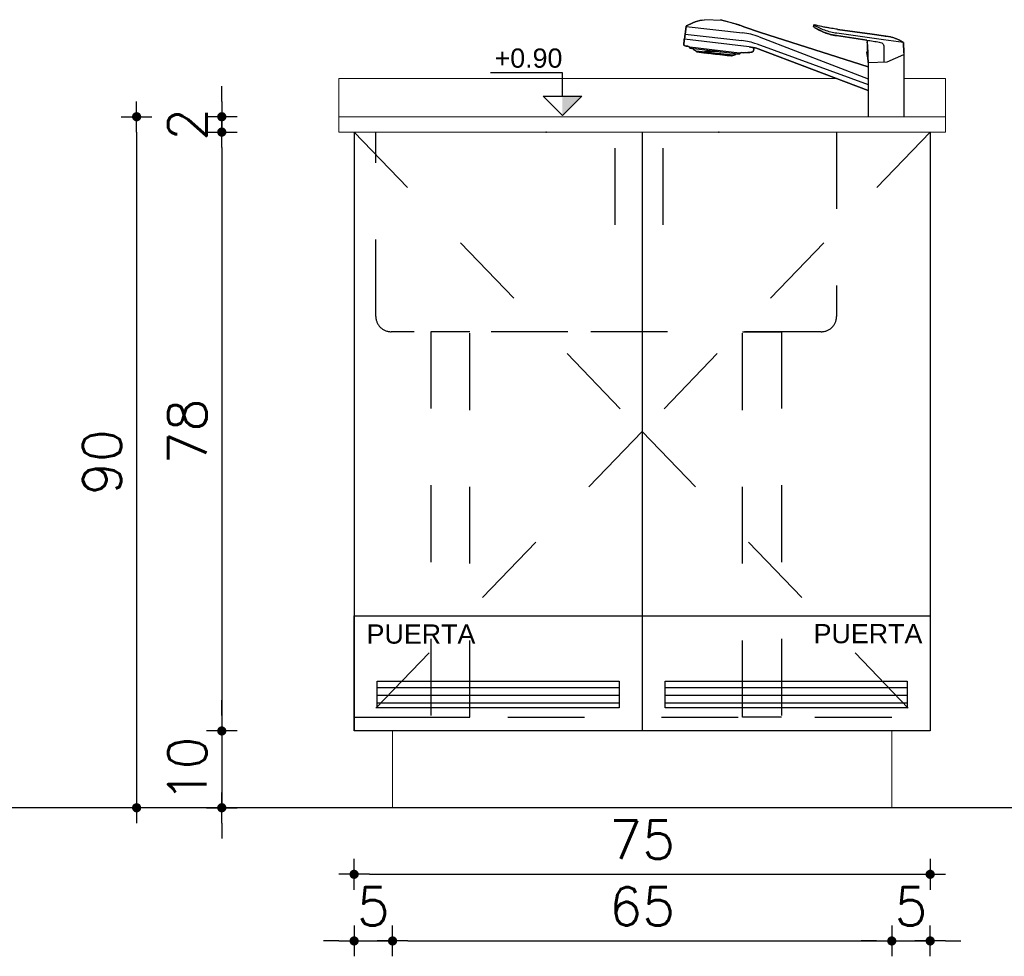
# Model space of a CAD drawing. Header units: millimetres. Extents: x -989 to -850, y -581 to -509.
# Tile 44 of 52: x -951.01 to -949.73, y -523.44 to -522.22. Entities that reach past the tile are written whole.
import ezdxf

# ---------------------------------------------------------------- set-up
doc = ezdxf.new("R2010")
doc.units = ezdxf.units.MM
doc.header["$LTSCALE"] = 0.2
doc.linetypes.add('HIDDEN', pattern=[0.375, 0.25, -0.125])
for name, color, linetype in [('A Equipamiento Sanitario', 5, 'Continuous'), ('A MURO', 1, 'Continuous'), ('A PROYECCION 2', 2, 'Continuous'), ('A TABIQUE', 2, 'Continuous'), ('A-EQPM-SANI', 1, 'Continuous'), ('TEXTOS', 2, 'Continuous'), ('TXT COTA', 3, 'Continuous')]:
    doc.layers.add(name, color=color, linetype=linetype)
doc.styles.add('arial', font='arial.ttf')
doc.styles.add('ROMANS', font='romans.shx')
doc.dimstyles.new('ESC20', dxfattribs={"dimtxt": 0.05, "dimasz": 0.02, "dimexe": 0, "dimexo": 0, "dimgap": 0.02, "dimtad": 1, "dimtoh": 1, "dimdec": 0, "dimlfac": 100, "dimzin": 12, "dimdsep": 46, "dimtxsty": 'ROMANS', "dimblk1": 'PUNTO', "dimblk2": 'PUNTO', "dimsah": 1, "dimcen": 0, "dimse1": 1, "dimse2": 1, "dimclrd": 1, "dimclre": 1, "dimadec": 0, "dimazin": 0, "dimtfac": 0.1, "dimtdec": 0, "dimtix": 1, "dimtmove": 2, "dimatfit": 3, "dimldrblk": 'PUNTO', "dimfxl": 1, "dimtvp": 0.7, "dimtolj": 1, "dimtzin": 0, "dimarcsym": 0})

# ---------------------------------------------------------------- blocks, each defined once
blk = doc.blocks.new('PUNTO')
for p, q in [((0, 1), (0, -1)), ((-1, 0), (1, 0))]:
    blk.add_line(p, q)
at = {"const_width": 0.3}
blk.add_lwpolyline([(-0.15, 0, 1), (0.15, 0, 1)], format="xyb", close=True, dxfattribs=at)
blk = doc.blocks.new('*D37')
at = {"layer": 'Defpoints', "color": 0, "transparency": 16777216}
for p in [(-950.7807, -522.3512), (-950.8579, -523.2512), (-950.7807, -523.2512)]:
    blk.add_point(p, dxfattribs=at)
at = {"layer": 'TXT COTA', "color": 8, "lineweight": -2, "transparency": 16777216}
blk.add_line((-950.8579, -522.3712), (-950.8579, -523.2312), dxfattribs=at)
at = {"layer": 'TXT COTA', "color": 8, "lineweight": -2, "transparency": 16777216, "xscale": 0.02, "yscale": 0.02, "zscale": 0.02}
for p, rotation in [((-950.8579, -522.3512), 90), ((-950.8579, -523.2512), 270)]:
    blk.add_blockref('PUNTO', p, dxfattribs=dict(at, rotation=rotation))
at = {"layer": 'TXT COTA', "color": 0, "transparency": 16777216, "insert": (-950.9029, -522.8012), "char_height": 0.05, "attachment_point": 5, "rotation": 90, "style": 'ROMANS'}
blk.add_mtext('\\A1;90', dxfattribs=at)
blk = doc.blocks.new('*D38')
at = {"layer": 'Defpoints', "color": 0, "transparency": 16777216}
for p in [(-950.5747, -523.1512), (-949.8247, -523.1512), (-949.8247, -523.3379)]:
    blk.add_point(p, dxfattribs=at)
at = {"layer": 'TXT COTA', "color": 8, "lineweight": -2, "transparency": 16777216}
blk.add_line((-950.5547, -523.3379), (-949.8447, -523.3379), dxfattribs=at)
at = {"layer": 'TXT COTA', "color": 8, "lineweight": -2, "transparency": 16777216, "xscale": 0.02, "yscale": 0.02, "zscale": 0.02, "rotation": 180}
blk.add_blockref('PUNTO', (-950.5747, -523.3379), dxfattribs=at)
at = {"layer": 'TXT COTA', "color": 8, "lineweight": -2, "transparency": 16777216, "xscale": 0.02, "yscale": 0.02, "zscale": 0.02}
blk.add_blockref('PUNTO', (-949.8247, -523.3379), dxfattribs=at)
at = {"layer": 'TXT COTA', "color": 0, "transparency": 16777216, "insert": (-950.1997, -523.2929), "char_height": 0.05, "attachment_point": 5, "style": 'ROMANS'}
blk.add_mtext('\\A1;75', dxfattribs=at)
blk = doc.blocks.new('*D44')
at = {"layer": 'Defpoints', "color": 0, "transparency": 16777216}
for p in [(-950.9866, -522.3712), (-950.9866, -523.1512), (-950.747, -523.1512)]:
    blk.add_point(p, dxfattribs=at)
at = {"layer": 'TXT COTA', "color": 8, "lineweight": -2, "transparency": 16777216}
blk.add_line((-950.747, -522.3912), (-950.747, -523.1312), dxfattribs=at)
at = {"layer": 'TXT COTA', "color": 8, "lineweight": -2, "transparency": 16777216, "xscale": 0.02, "yscale": 0.02, "zscale": 0.02}
for p, rotation in [((-950.747, -522.3712), 90), ((-950.747, -523.1512), 270)]:
    blk.add_blockref('PUNTO', p, dxfattribs=dict(at, rotation=rotation))
at = {"layer": 'TXT COTA', "color": 0, "transparency": 16777216, "insert": (-950.792, -522.7612), "char_height": 0.05, "attachment_point": 5, "rotation": 90, "style": 'ROMANS'}
blk.add_mtext('\\A1;78', dxfattribs=at)
blk = doc.blocks.new('*D45')
at = {"layer": 'Defpoints', "color": 0, "transparency": 16777216}
for p in [(-950.9866, -523.1512), (-950.9866, -523.2512), (-950.747, -523.2512)]:
    blk.add_point(p, dxfattribs=at)
at = {"layer": 'TXT COTA', "color": 8, "lineweight": -2, "transparency": 16777216}
for p, q in [((-950.747, -523.1312), (-950.747, -523.1112)), ((-950.747, -523.1512), (-950.747, -523.2512)), ((-950.747, -523.2712), (-950.747, -523.2912))]:
    blk.add_line(p, q, dxfattribs=at)
at = {"layer": 'TXT COTA', "color": 8, "lineweight": -2, "transparency": 16777216, "xscale": 0.02, "yscale": 0.02, "zscale": 0.02}
for p, rotation in [((-950.747, -523.1512), 270), ((-950.747, -523.2512), 90)]:
    blk.add_blockref('PUNTO', p, dxfattribs=dict(at, rotation=rotation))
at = {"layer": 'TXT COTA', "color": 0, "transparency": 16777216, "insert": (-950.792, -523.2012), "char_height": 0.05, "attachment_point": 5, "rotation": 90, "style": 'ROMANS'}
blk.add_mtext('\\A1;10', dxfattribs=at)
blk = doc.blocks.new('*D46')
at = {"layer": 'Defpoints', "color": 0, "transparency": 16777216}
for p in [(-950.9866, -522.3512), (-950.9866, -522.3712), (-950.747, -522.3712)]:
    blk.add_point(p, dxfattribs=at)
at = {"layer": 'TXT COTA', "color": 8, "lineweight": -2, "transparency": 16777216}
for p, q in [((-950.747, -522.3312), (-950.747, -522.3112)), ((-950.747, -522.3512), (-950.747, -522.3712)), ((-950.747, -522.3912), (-950.747, -522.4112))]:
    blk.add_line(p, q, dxfattribs=at)
at = {"layer": 'TXT COTA', "color": 8, "lineweight": -2, "transparency": 16777216, "xscale": 0.02, "yscale": 0.02, "zscale": 0.02}
for p, rotation in [((-950.747, -522.3512), 270), ((-950.747, -522.3712), 90)]:
    blk.add_blockref('PUNTO', p, dxfattribs=dict(at, rotation=rotation))
at = {"layer": 'TXT COTA', "color": 0, "transparency": 16777216, "insert": (-950.792, -522.3612), "char_height": 0.05, "attachment_point": 5, "rotation": 90, "style": 'ROMANS'}
blk.add_mtext('\\A1;2', dxfattribs=at)
blk = doc.blocks.new('*D47')
at = {"layer": 'Defpoints', "color": 0, "transparency": 16777216}
for p in [(-950.5247, -523.2512), (-949.8747, -523.2512), (-949.8747, -523.4247)]:
    blk.add_point(p, dxfattribs=at)
at = {"layer": 'TXT COTA', "color": 8, "lineweight": -2, "transparency": 16777216}
blk.add_line((-950.5047, -523.4247), (-949.8947, -523.4247), dxfattribs=at)
at = {"layer": 'TXT COTA', "color": 8, "lineweight": -2, "transparency": 16777216, "xscale": 0.02, "yscale": 0.02, "zscale": 0.02, "rotation": 180}
blk.add_blockref('PUNTO', (-950.5247, -523.4247), dxfattribs=at)
at = {"layer": 'TXT COTA', "color": 8, "lineweight": -2, "transparency": 16777216, "xscale": 0.02, "yscale": 0.02, "zscale": 0.02}
blk.add_blockref('PUNTO', (-949.8747, -523.4247), dxfattribs=at)
at = {"layer": 'TXT COTA', "color": 0, "transparency": 16777216, "insert": (-950.1997, -523.3797), "char_height": 0.05, "attachment_point": 5, "style": 'ROMANS'}
blk.add_mtext('\\A1;65', dxfattribs=at)
blk = doc.blocks.new('*D48')
at = {"layer": 'Defpoints', "color": 0, "transparency": 16777216}
for p in [(-950.5747, -523.2262), (-950.5247, -523.313), (-950.5247, -523.4247)]:
    blk.add_point(p, dxfattribs=at)
at = {"layer": 'TXT COTA', "color": 8, "lineweight": -2, "transparency": 16777216}
for p, q in [((-950.5947, -523.4247), (-950.6147, -523.4247)), ((-950.5747, -523.4247), (-950.5247, -523.4247)), ((-950.5047, -523.4247), (-950.4847, -523.4247))]:
    blk.add_line(p, q, dxfattribs=at)
at = {"layer": 'TXT COTA', "color": 8, "lineweight": -2, "transparency": 16777216, "xscale": 0.02, "yscale": 0.02, "zscale": 0.02}
blk.add_blockref('PUNTO', (-950.5747, -523.4247), dxfattribs=at)
at = {"layer": 'TXT COTA', "color": 8, "lineweight": -2, "transparency": 16777216, "xscale": 0.02, "yscale": 0.02, "zscale": 0.02, "rotation": 180}
blk.add_blockref('PUNTO', (-950.5247, -523.4247), dxfattribs=at)
at = {"layer": 'TXT COTA', "color": 0, "transparency": 16777216, "insert": (-950.5497, -523.3797), "char_height": 0.05, "attachment_point": 5, "style": 'ROMANS'}
blk.add_mtext('\\A1;5', dxfattribs=at)
blk = doc.blocks.new('*D49')
at = {"layer": 'Defpoints', "color": 0, "transparency": 16777216}
for p in [(-949.8747, -523.2262), (-949.8247, -523.313), (-949.8247, -523.4247)]:
    blk.add_point(p, dxfattribs=at)
at = {"layer": 'TXT COTA', "color": 8, "lineweight": -2, "transparency": 16777216}
for p, q in [((-949.8947, -523.4247), (-949.9147, -523.4247)), ((-949.8747, -523.4247), (-949.8247, -523.4247)), ((-949.8047, -523.4247), (-949.7847, -523.4247))]:
    blk.add_line(p, q, dxfattribs=at)
at = {"layer": 'TXT COTA', "color": 8, "lineweight": -2, "transparency": 16777216, "xscale": 0.02, "yscale": 0.02, "zscale": 0.02}
blk.add_blockref('PUNTO', (-949.8747, -523.4247), dxfattribs=at)
at = {"layer": 'TXT COTA', "color": 8, "lineweight": -2, "transparency": 16777216, "xscale": 0.02, "yscale": 0.02, "zscale": 0.02, "rotation": 180}
blk.add_blockref('PUNTO', (-949.8247, -523.4247), dxfattribs=at)
at = {"layer": 'TXT COTA', "color": 0, "transparency": 16777216, "insert": (-949.8497, -523.3797), "char_height": 0.05, "attachment_point": 5, "style": 'ROMANS'}
blk.add_mtext('\\A1;5', dxfattribs=at)
blk = doc.blocks.new('Linea fas 3')
at = {"layer": 'A-EQPM-SANI'}
for p, q in [((24.6808, 23.992), (24.6808, 24.0753)), ((24.7272, 24.0046), (24.7272, 24.0753)), ((24.8742, 23.9856), (24.7272, 24.0413)), ((24.8725, 23.9805), (24.7272, 24.0335)), ((24.8694, 23.9713), (24.7272, 24.0261)), ((24.7272, 24.0102), (24.8674, 23.9655)), ((24.7276, 23.9971), (24.7272, 24.0046)), ((24.6808, 23.992), (24.6815, 23.9788)), ((24.728, 23.9971), (24.7276, 23.9971)), ((24.7279, 23.991), (24.7283, 23.9911)), ((24.7286, 23.9779), (24.7279, 23.991)), ((24.7281, 23.9971), (24.728, 23.9971)), ((24.728, 23.9971), (24.728, 23.9971)), ((24.728, 23.9971), (24.728, 23.9971)), ((24.7282, 23.9971), (24.7281, 23.9971)), ((24.7281, 23.9971), (24.7281, 23.9971)), ((24.7281, 23.9971), (24.7281, 23.9971)), ((24.7281, 23.9971), (24.7281, 23.9971)), ((24.7282, 23.997), (24.7282, 23.9971)), ((24.7282, 23.9971), (24.7282, 23.9971)), ((24.7282, 23.9971), (24.7282, 23.9971)), ((24.7283, 23.997), (24.7282, 23.997)), ((24.7282, 23.997), (24.7282, 23.997)), ((24.7283, 23.9969), (24.7283, 23.997)), ((24.7283, 23.997), (24.7283, 23.997)), ((24.7283, 23.997), (24.7283, 23.997)), ((24.7291, 23.991), (24.7283, 23.9969)), ((24.7283, 23.9969), (24.7283, 23.9969)), ((24.7283, 23.9969), (24.7283, 23.9969)), ((24.7283, 23.9911), (24.7284, 23.9906)), ((24.7284, 23.9906), (24.7288, 23.9907)), ((24.7288, 23.9907), (24.7288, 23.9907)), ((24.7288, 23.9907), (24.7289, 23.9907)), ((24.7289, 23.9907), (24.7289, 23.9907)), ((24.7289, 23.9907), (24.7289, 23.9907)), ((24.7289, 23.9907), (24.729, 23.9907)), ((24.729, 23.9908), (24.729, 23.9909)), ((24.729, 23.9909), (24.7291, 23.9909)), ((24.729, 23.9907), (24.729, 23.9908)), ((24.729, 23.9908), (24.729, 23.9908)), ((24.729, 23.9908), (24.729, 23.9908)), ((24.729, 23.9908), (24.729, 23.9908)), ((24.7291, 23.9909), (24.7291, 23.991)), ((24.7291, 23.991), (24.7291, 23.991)), ((24.7291, 23.991), (24.7291, 23.991)), ((24.7291, 23.9909), (24.7291, 23.9909)), ((24.7291, 23.9909), (24.7291, 23.9909)), ((24.8754, 23.9852), (24.8742, 23.9856)), ((24.8768, 23.9894), (24.876, 23.9868)), ((24.876, 23.9868), (24.876, 23.9867)), ((24.876, 23.9867), (24.876, 23.9866)), ((24.876, 23.9866), (24.876, 23.9865)), ((24.876, 23.9865), (24.876, 23.9864)), ((24.876, 23.9864), (24.876, 23.9863)), ((24.876, 23.9863), (24.876, 23.9862)), ((24.876, 23.9862), (24.876, 23.9862)), ((24.876, 23.9862), (24.8761, 23.9861)), ((24.8761, 23.9861), (24.8761, 23.986)), ((24.8761, 23.986), (24.8762, 23.9859)), ((24.8762, 23.9859), (24.8762, 23.9858)), ((24.8762, 23.9858), (24.8763, 23.9858)), ((24.8763, 23.9858), (24.8764, 23.9857)), ((24.8764, 23.9857), (24.8764, 23.9857)), ((24.8764, 23.9857), (24.8765, 23.9856)), ((24.8765, 23.9856), (24.8766, 23.9856)), ((24.8766, 23.9856), (24.8767, 23.9855)), ((24.8767, 23.9855), (24.8824, 23.9842)), ((24.8769, 23.9897), (24.8768, 23.9896)), ((24.8768, 23.9896), (24.8768, 23.9894)), ((24.877, 23.9898), (24.8769, 23.9897)), ((24.8771, 23.9901), (24.877, 23.99)), ((24.877, 23.99), (24.877, 23.9898)), ((24.8772, 23.9902), (24.8771, 23.9901)), ((24.8773, 23.9903), (24.8772, 23.9902)), ((24.8774, 23.9904), (24.8773, 23.9903)), ((24.8775, 23.9905), (24.8774, 23.9904)), ((24.8777, 23.9906), (24.8775, 23.9905)), ((24.8778, 23.9906), (24.8777, 23.9906)), ((24.8779, 23.9907), (24.8778, 23.9906)), ((24.8781, 23.9907), (24.8779, 23.9907)), ((24.8789, 23.991), (24.8781, 23.9907)), ((24.8797, 23.9912), (24.8789, 23.991)), ((24.8805, 23.9914), (24.8797, 23.9912)), ((24.8814, 23.9916), (24.8805, 23.9914)), ((24.8822, 23.9917), (24.8814, 23.9916)), ((24.883, 23.9918), (24.8822, 23.9917)), ((24.8839, 23.9918), (24.883, 23.9918)), ((24.8845, 23.9918), (24.8839, 23.9918)), ((24.885, 23.9918), (24.8845, 23.9918)), ((24.8856, 23.9918), (24.885, 23.9918)), ((24.8862, 23.9918), (24.8856, 23.9918)), ((24.8867, 23.9917), (24.8862, 23.9918)), ((24.8895, 23.9921), (24.8867, 23.9917)), ((24.8919, 23.9918), (24.8895, 23.9921)), ((24.8935, 23.992), (24.8919, 23.9918)), ((24.8947, 23.9923), (24.8933, 23.9921)), ((24.8933, 23.9921), (24.8933, 23.9921)), ((24.8933, 23.9921), (24.8933, 23.9921)), ((24.8933, 23.9921), (24.8933, 23.9921)), ((24.8933, 23.9921), (24.8933, 23.9921)), ((24.8933, 23.9921), (24.8934, 23.9921)), ((24.8934, 23.9921), (24.8934, 23.9921)), ((24.8934, 23.9921), (24.8934, 23.9921)), ((24.8934, 23.9921), (24.8934, 23.9921)), ((24.8934, 23.9921), (24.8934, 23.9921)), ((24.8934, 23.9921), (24.8935, 23.9921)), ((24.8935, 23.9921), (24.8935, 23.9921)), ((24.8935, 23.9921), (24.8935, 23.992)), ((24.8935, 23.992), (24.8935, 23.992)), ((24.895, 23.9936), (24.8947, 23.9923)), ((24.8947, 23.9923), (24.9594, 23.9847)), ((24.9001, 23.9932), (24.895, 23.9936)), ((24.9002, 23.9942), (24.9001, 23.9932)), ((24.9001, 23.9932), (24.9544, 23.9868)), ((24.9003, 23.9944), (24.9002, 23.9943)), ((24.9002, 23.9943), (24.9002, 23.9943)), ((24.9002, 23.9943), (24.9002, 23.9943)), ((24.9002, 23.9943), (24.9002, 23.9943)), ((24.9002, 23.9943), (24.9002, 23.9943)), ((24.9002, 23.9943), (24.9002, 23.9942)), ((24.9004, 23.9945), (24.9003, 23.9944)), ((24.9003, 23.9944), (24.9003, 23.9944)), ((24.9003, 23.9944), (24.9003, 23.9944)), ((24.9003, 23.9944), (24.9003, 23.9944)), ((24.9003, 23.9944), (24.9003, 23.9944)), ((24.9005, 23.9945), (24.9004, 23.9945)), ((24.9004, 23.9945), (24.9004, 23.9945)), ((24.9004, 23.9945), (24.9004, 23.9945)), ((24.9004, 23.9945), (24.9004, 23.9945)), ((24.901, 23.9946), (24.9005, 23.9945)), ((24.9016, 23.9947), (24.901, 23.9946)), ((24.9022, 23.9948), (24.9016, 23.9947)), ((24.9024, 23.9949), (24.9022, 23.9948)), ((24.9025, 23.9949), (24.9024, 23.9949)), ((24.9027, 23.9949), (24.9025, 23.9949)), ((24.9028, 23.995), (24.9027, 23.9949)), ((24.9029, 23.995), (24.9028, 23.995)), ((24.9038, 23.9954), (24.9029, 23.995)), ((24.9029, 23.995), (24.9513, 23.9898)), ((24.9039, 23.9955), (24.9038, 23.9954)), ((24.904, 23.9956), (24.9039, 23.9955)), ((24.9041, 23.9956), (24.904, 23.9956)), ((24.9042, 23.9957), (24.9041, 23.9956)), ((24.9043, 23.9958), (24.9042, 23.9957)), ((24.9044, 23.9959), (24.9043, 23.9958)), ((24.9045, 23.9959), (24.9044, 23.9959)), ((24.9051, 23.9961), (24.9045, 23.9959)), ((24.911, 23.9955), (24.9051, 23.9961)), ((24.911, 23.9954), (24.911, 23.9955)), ((24.9169, 23.9948), (24.911, 23.9954)), ((24.917, 23.9947), (24.9169, 23.9948)), ((24.9205, 23.9944), (24.917, 23.9947)), ((24.9196, 23.9911), (24.9219, 23.9906)), ((24.9206, 23.9943), (24.9205, 23.9944)), ((24.9258, 23.9937), (24.9206, 23.9943)), ((24.9219, 23.9906), (24.9242, 23.9902)), ((24.9242, 23.9902), (24.9265, 23.9899)), ((24.9261, 23.9937), (24.9258, 23.9937)), ((24.9293, 23.9934), (24.9261, 23.9937)), ((24.9265, 23.9899), (24.9288, 23.9898)), ((24.9288, 23.9898), (24.9311, 23.9898)), ((24.9295, 23.9933), (24.9293, 23.9934)), ((24.9347, 23.9927), (24.9295, 23.9933)), ((24.9311, 23.9898), (24.9334, 23.9898)), ((24.9334, 23.9898), (24.9357, 23.99)), ((24.9348, 23.9927), (24.9347, 23.9927)), ((24.9347, 23.9927), (24.9347, 23.9927)), ((24.9347, 23.9927), (24.9347, 23.9927)), ((24.9349, 23.9927), (24.9348, 23.9927)), ((24.9348, 23.9927), (24.9348, 23.9927)), ((24.9348, 23.9927), (24.9348, 23.9927)), ((24.9348, 23.9927), (24.9348, 23.9927)), ((24.9348, 23.9927), (24.9348, 23.9927)), ((24.9348, 23.9927), (24.9348, 23.9927)), ((24.9383, 23.9922), (24.9349, 23.9928)), ((24.9349, 23.9928), (24.9349, 23.9927)), ((24.9349, 23.9927), (24.9349, 23.9927)), ((24.9349, 23.9927), (24.9349, 23.9927)), ((24.9357, 23.99), (24.938, 23.9903)), ((24.938, 23.9903), (24.9403, 23.9907)), ((24.9384, 23.9923), (24.9383, 23.9922)), ((24.9443, 23.9915), (24.9384, 23.9923)), ((24.9403, 23.9907), (24.9434, 23.9912)), ((24.9502, 23.9908), (24.9443, 23.9916)), ((24.9443, 23.9916), (24.9443, 23.9916)), ((24.9443, 23.9916), (24.9443, 23.9916)), ((24.9443, 23.9916), (24.9443, 23.9916)), ((24.9443, 23.9916), (24.9443, 23.9916)), ((24.9443, 23.9916), (24.9443, 23.9916)), ((24.9443, 23.9916), (24.9443, 23.9916)), ((24.9443, 23.9916), (24.9443, 23.9915)), ((24.9443, 23.9915), (24.9443, 23.9915)), ((24.9443, 23.9915), (24.9443, 23.9915)), ((24.9443, 23.9915), (24.9443, 23.9915)), ((24.9443, 23.9915), (24.9443, 23.9915)), ((24.9443, 23.9915), (24.9443, 23.9915)), ((24.9443, 23.9915), (24.9443, 23.9915)), ((24.9443, 23.9915), (24.9443, 23.9915)), ((24.9443, 23.9915), (24.9443, 23.9915)), ((24.9503, 23.9908), (24.9502, 23.9908)), ((24.9504, 23.9908), (24.9503, 23.9908)), ((24.9503, 23.9908), (24.9503, 23.9908)), ((24.9505, 23.9908), (24.9504, 23.9908)), ((24.9505, 23.9907), (24.9505, 23.9908)), ((24.9506, 23.9907), (24.9505, 23.9907)), ((24.9507, 23.9907), (24.9506, 23.9907)), ((24.9507, 23.9906), (24.9507, 23.9907)), ((24.9508, 23.9906), (24.9507, 23.9906)), ((24.9508, 23.9905), (24.9508, 23.9906)), ((24.9509, 23.9904), (24.9508, 23.9905)), ((24.951, 23.9903), (24.9509, 23.9904)), ((24.9509, 23.9904), (24.9509, 23.9904)), ((24.9513, 23.9898), (24.951, 23.9903)), ((24.9516, 23.9896), (24.9513, 23.9898)), ((24.9519, 23.9894), (24.9516, 23.9896)), ((24.9522, 23.9892), (24.9519, 23.9894)), ((24.9525, 23.989), (24.9522, 23.9892)), ((24.9544, 23.9882), (24.9525, 23.989)), ((24.9545, 23.9881), (24.9544, 23.9882)), ((24.9544, 23.9882), (24.9544, 23.9882)), ((24.9544, 23.9882), (24.9544, 23.9882)), ((24.9544, 23.9882), (24.9544, 23.9882)), ((24.9544, 23.9868), (24.9545, 23.9879)), ((24.9595, 23.986), (24.9544, 23.9868)), ((24.9545, 23.988), (24.9545, 23.9881)), ((24.9545, 23.9881), (24.9545, 23.9881)), ((24.9545, 23.9881), (24.9545, 23.9881)), ((24.9545, 23.9881), (24.9545, 23.9881)), ((24.9545, 23.9881), (24.9545, 23.9881)), ((24.9545, 23.9879), (24.9545, 23.988)), ((24.9545, 23.988), (24.9545, 23.988)), ((24.9545, 23.988), (24.9545, 23.988)), ((24.9545, 23.988), (24.9545, 23.988)), ((24.9545, 23.9879), (24.9545, 23.9879)), ((24.9545, 23.9879), (24.9545, 23.9879)), ((24.9594, 23.9847), (24.9595, 23.986)), ((24.6815, 23.9788), (24.6815, 23.9788)), ((24.6815, 23.9788), (24.6815, 23.9788)), ((24.6815, 23.9788), (24.6815, 23.9787)), ((24.6815, 23.9787), (24.6815, 23.9787)), ((24.6815, 23.9787), (24.6815, 23.9787)), ((24.6815, 23.9787), (24.6815, 23.9786)), ((24.6815, 23.9786), (24.6815, 23.9786)), ((24.6815, 23.9786), (24.6816, 23.9786)), ((24.6816, 23.9786), (24.6816, 23.9785)), ((24.6816, 23.9785), (24.6816, 23.9785)), ((24.6816, 23.9785), (24.6816, 23.9785)), ((24.6816, 23.9785), (24.6817, 23.9785)), ((24.6817, 23.9785), (24.6817, 23.9784)), ((24.6817, 23.9784), (24.6831, 23.9776)), ((24.6831, 23.9776), (24.6845, 23.9767)), ((24.6845, 23.9767), (24.6859, 23.9759)), ((24.6859, 23.9759), (24.6873, 23.9752)), ((24.6873, 23.9752), (24.6888, 23.9745)), ((24.6888, 23.9745), (24.6903, 23.9739)), ((24.6903, 23.9739), (24.6919, 23.9733)), ((24.6919, 23.9733), (24.6929, 23.9729)), ((24.6929, 23.9729), (24.694, 23.9725)), ((24.694, 23.9725), (24.6951, 23.9722)), ((24.7286, 23.9777), (24.7286, 23.9779)), ((24.7286, 23.9774), (24.7286, 23.9777)), ((24.7286, 23.9772), (24.7286, 23.9774)), ((24.7287, 23.9769), (24.7286, 23.9772)), ((24.7287, 23.9767), (24.7287, 23.9769)), ((24.7288, 23.9765), (24.7287, 23.9767)), ((24.7289, 23.9762), (24.7288, 23.9765)), ((24.729, 23.976), (24.7289, 23.9762)), ((24.7291, 23.9758), (24.729, 23.976)), ((24.7292, 23.9756), (24.7291, 23.9758)), ((24.7685, 23.9697), (24.7292, 23.9756)), ((24.8765, 23.985), (24.8754, 23.9852)), ((24.8777, 23.9847), (24.8765, 23.985)), ((24.8788, 23.9846), (24.8777, 23.9847)), ((24.88, 23.9844), (24.8788, 23.9846)), ((24.8812, 23.9843), (24.88, 23.9844)), ((24.8824, 23.9842), (24.8812, 23.9843)), ((24.8824, 23.9842), (24.9664, 23.9743)), ((24.9654, 23.9677), (24.8919, 23.9761)), ((24.9608, 23.9843), (24.9594, 23.9847)), ((24.9605, 23.9841), (24.9605, 23.9842)), ((24.9605, 23.9842), (24.9605, 23.9842)), ((24.9605, 23.9842), (24.9606, 23.9842)), ((24.9622, 23.9836), (24.9605, 23.9841)), ((24.9606, 23.9842), (24.9607, 23.9843)), ((24.9606, 23.9842), (24.9606, 23.9842)), ((24.9606, 23.9842), (24.9606, 23.9842)), ((24.9606, 23.9842), (24.9606, 23.9842)), ((24.9606, 23.9842), (24.9606, 23.9842)), ((24.9607, 23.9843), (24.9607, 23.9843)), ((24.9607, 23.9843), (24.9607, 23.9843)), ((24.9607, 23.9843), (24.9607, 23.9843)), ((24.9607, 23.9843), (24.9608, 23.9843)), ((24.9608, 23.9843), (24.9608, 23.9843)), ((24.9608, 23.9843), (24.9608, 23.9843)), ((24.9608, 23.9843), (24.9608, 23.9843)), ((24.9644, 23.9833), (24.9622, 23.9836)), ((24.967, 23.9824), (24.9644, 23.9833)), ((24.9654, 23.9677), (24.9664, 23.9743)), ((24.9664, 23.9743), (24.9666, 23.9743)), ((24.9666, 23.9743), (24.9667, 23.9743)), ((24.9667, 23.9743), (24.9667, 23.9743)), ((24.9667, 23.9743), (24.9667, 23.9743)), ((24.9667, 23.9743), (24.9667, 23.9743)), ((24.9667, 23.9743), (24.9668, 23.9743)), ((24.9668, 23.9743), (24.9669, 23.9744)), ((24.9668, 23.9743), (24.9668, 23.9743)), ((24.9668, 23.9743), (24.9668, 23.9743)), ((24.9668, 23.9743), (24.9668, 23.9743)), ((24.9669, 23.9744), (24.9669, 23.9745)), ((24.9669, 23.9745), (24.9669, 23.9745)), ((24.9669, 23.9745), (24.9669, 23.9745)), ((24.9669, 23.9745), (24.967, 23.9745)), ((24.9669, 23.9744), (24.9669, 23.9744)), ((24.9669, 23.9744), (24.9669, 23.9744)), ((24.9669, 23.9744), (24.9669, 23.9744)), ((24.967, 23.9823), (24.967, 23.9824)), ((24.967, 23.9824), (24.967, 23.9824)), ((24.967, 23.9824), (24.967, 23.9824)), ((24.9671, 23.9823), (24.967, 23.9823)), ((24.967, 23.9746), (24.9672, 23.9821)), ((24.967, 23.9745), (24.967, 23.9746)), ((24.9671, 23.9822), (24.9671, 23.9823)), ((24.9671, 23.9823), (24.9671, 23.9823)), ((24.9671, 23.9823), (24.9671, 23.9823)), ((24.9671, 23.9823), (24.9671, 23.9823)), ((24.9671, 23.9823), (24.9671, 23.9823)), ((24.9672, 23.9822), (24.9671, 23.9822)), ((24.9672, 23.9821), (24.9672, 23.9822)), ((24.9672, 23.9822), (24.9672, 23.9822)), ((24.9672, 23.9822), (24.9672, 23.9822)), ((24.9672, 23.9821), (24.9672, 23.9821)), ((24.9672, 23.9821), (24.9672, 23.9821)), ((24.6951, 23.9722), (24.6962, 23.9719)), ((24.6962, 23.9719), (24.6973, 23.9716)), ((24.6973, 23.9716), (24.6984, 23.9714)), ((24.6984, 23.9714), (24.7014, 23.9708)), ((24.7014, 23.9708), (24.7045, 23.9703)), ((24.7045, 23.9703), (24.7075, 23.9699)), ((24.7075, 23.9699), (24.722, 23.9678)), ((24.722, 23.9678), (24.7674, 23.9615)), ((24.7674, 23.9615), (24.7712, 23.9609)), ((24.7707, 23.9694), (24.7685, 23.9697)), ((24.7728, 23.969), (24.7707, 23.9694)), ((24.7712, 23.9609), (24.775, 23.9603)), ((24.7749, 23.9685), (24.7728, 23.969)), ((24.777, 23.968), (24.7749, 23.9685)), ((24.775, 23.9603), (24.7775, 23.9599)), ((24.7791, 23.9674), (24.777, 23.968)), ((24.7775, 23.9599), (24.78, 23.9594)), ((24.7808, 23.9669), (24.7791, 23.9674)), ((24.7824, 23.9663), (24.7808, 23.9669)), ((24.7841, 23.9657), (24.7824, 23.9663)), ((24.7857, 23.965), (24.7841, 23.9657)), ((24.7873, 23.9643), (24.7857, 23.965)), ((24.7889, 23.9636), (24.7873, 23.9643)), ((24.7904, 23.9628), (24.7889, 23.9636)), ((24.792, 23.962), (24.7904, 23.9628)), ((24.7935, 23.9611), (24.792, 23.962)), ((24.795, 23.9603), (24.7935, 23.9611)), ((24.7958, 23.9598), (24.795, 23.9603)), ((24.7966, 23.9593), (24.7958, 23.9598)), ((24.8674, 23.9655), (24.8891, 23.9582)), ((24.9645, 23.9577), (24.891, 23.9661)), ((24.9645, 23.9577), (24.9654, 23.9677)), ((24.78, 23.9594), (24.7825, 23.9589)), ((24.7825, 23.9589), (24.785, 23.9585)), ((24.785, 23.9585), (24.7875, 23.9579)), ((24.7875, 23.9579), (24.7909, 23.9572)), ((24.7909, 23.9572), (24.7942, 23.9565)), ((24.7942, 23.9565), (24.7975, 23.9557)), ((24.7974, 23.9588), (24.7966, 23.9593)), ((24.7982, 23.9582), (24.7974, 23.9588)), ((24.7975, 23.9557), (24.7976, 23.9557)), ((24.7976, 23.9557), (24.7976, 23.9557)), ((24.7976, 23.9557), (24.7977, 23.9557)), ((24.7977, 23.9557), (24.7977, 23.9557)), ((24.7977, 23.9557), (24.7977, 23.9557)), ((24.7977, 23.9557), (24.7978, 23.9557)), ((24.7978, 23.9557), (24.7978, 23.9557)), ((24.7978, 23.9557), (24.7979, 23.9557)), ((24.7979, 23.9557), (24.7979, 23.9558)), ((24.7979, 23.9558), (24.798, 23.9558)), ((24.798, 23.9558), (24.798, 23.9559)), ((24.798, 23.9559), (24.7981, 23.9559)), ((24.798, 23.9558), (24.798, 23.9558)), ((24.7981, 23.9561), (24.7984, 23.9578)), ((24.7981, 23.956), (24.7981, 23.9561)), ((24.7981, 23.9559), (24.7981, 23.956)), ((24.7981, 23.956), (24.7981, 23.956)), ((24.7981, 23.9559), (24.7981, 23.9559)), ((24.7983, 23.9581), (24.7982, 23.9582)), ((24.7982, 23.9582), (24.7982, 23.9582)), ((24.7982, 23.9582), (24.7982, 23.9582)), ((24.7983, 23.958), (24.7983, 23.9581)), ((24.7983, 23.9581), (24.7983, 23.9581)), ((24.7983, 23.9581), (24.7983, 23.9581)), ((24.7984, 23.9579), (24.7983, 23.958)), ((24.7983, 23.958), (24.7983, 23.958)), ((24.7983, 23.958), (24.7983, 23.958)), ((24.7984, 23.9578), (24.7984, 23.9579)), ((24.7984, 23.9579), (24.7984, 23.9579)), ((24.7984, 23.9578), (24.7984, 23.9578)), ((24.7984, 23.9578), (24.7984, 23.9578)), ((24.8891, 23.9582), (24.8924, 23.957)), ((24.8924, 23.957), (24.8956, 23.9558)), ((24.8956, 23.9558), (24.8989, 23.9547)), ((24.8989, 23.9547), (24.9022, 23.9537)), ((24.9022, 23.9537), (24.9056, 23.9528)), ((24.9056, 23.9528), (24.9102, 23.9516)), ((24.9102, 23.9516), (24.9149, 23.9504)), ((24.9149, 23.9504), (24.9196, 23.9493)), ((24.9173, 23.9498), (24.9403, 23.9489)), ((24.9434, 23.9494), (24.9465, 23.9501)), ((24.9465, 23.9501), (24.9495, 23.9509)), ((24.9495, 23.9509), (24.9525, 23.9518)), ((24.9525, 23.9518), (24.9555, 23.9529)), ((24.9555, 23.9529), (24.9584, 23.9541)), ((24.9584, 23.9541), (24.9612, 23.9555)), ((24.9612, 23.9555), (24.964, 23.9569)), ((24.964, 23.9569), (24.964, 23.957)), ((24.964, 23.957), (24.9641, 23.957)), ((24.9641, 23.957), (24.9642, 23.957)), ((24.9642, 23.957), (24.9642, 23.9571)), ((24.9642, 23.9571), (24.9643, 23.9571)), ((24.9643, 23.9572), (24.9644, 23.9573)), ((24.9643, 23.9571), (24.9643, 23.9572)), ((24.9643, 23.9572), (24.9643, 23.9572)), ((24.9644, 23.9574), (24.9645, 23.9575)), ((24.9644, 23.9573), (24.9644, 23.9574)), ((24.9644, 23.9574), (24.9644, 23.9574)), ((24.9645, 23.9576), (24.9645, 23.9577)), ((24.9645, 23.9575), (24.9645, 23.9576))]:
    blk.add_line(p, q, dxfattribs=at)
at = {"layer": 'A-EQPM-SANI', "extrusion": (4.72104e-17, -3.89945e-17, -1)}
for p, q in [((24.7272, 24.0413), (24.8742, 23.9856)), ((24.8674, 23.9655), (24.7272, 24.0102)), ((24.876, 23.9868), (24.8768, 23.9894)), ((24.8824, 23.9842), (24.8767, 23.9855)), ((24.8867, 23.9917), (24.8895, 23.9921)), ((24.8895, 23.9921), (24.8919, 23.9918)), ((24.8919, 23.9918), (24.8935, 23.992)), ((24.8933, 23.9921), (24.8947, 23.9923)), ((24.8947, 23.9923), (24.895, 23.9936)), ((24.895, 23.9936), (24.9001, 23.9932)), ((24.9001, 23.9932), (24.9002, 23.9942)), ((24.9029, 23.995), (24.9038, 23.9954)), ((24.9045, 23.9959), (24.9051, 23.9961)), ((24.9051, 23.9961), (24.911, 23.9955)), ((24.911, 23.9955), (24.911, 23.9954)), ((24.911, 23.9954), (24.9169, 23.9948)), ((24.9169, 23.9948), (24.917, 23.9947)), ((24.917, 23.9947), (24.9205, 23.9944)), ((24.9205, 23.9944), (24.9206, 23.9943)), ((24.9206, 23.9943), (24.9258, 23.9937)), ((24.9258, 23.9937), (24.9261, 23.9937)), ((24.9261, 23.9937), (24.9293, 23.9934)), ((24.9293, 23.9934), (24.9295, 23.9933)), ((24.9295, 23.9933), (24.9347, 23.9927)), ((24.9349, 23.9928), (24.9383, 23.9922)), ((24.9383, 23.9922), (24.9384, 23.9923)), ((24.9384, 23.9923), (24.9443, 23.9915)), ((24.9443, 23.9916), (24.9502, 23.9908)), ((24.951, 23.9903), (24.9513, 23.9898)), ((24.9525, 23.989), (24.9544, 23.9882)), ((24.9545, 23.9879), (24.9544, 23.9868)), ((24.9544, 23.9868), (24.9595, 23.986)), ((24.9595, 23.986), (24.9594, 23.9847)), ((24.9594, 23.9847), (24.9608, 23.9843)), ((24.9605, 23.9841), (24.9622, 23.9836)), ((24.9622, 23.9836), (24.9644, 23.9833)), ((24.9644, 23.9833), (24.967, 23.9824)), ((24.9664, 23.9743), (24.9654, 23.9677)), ((24.9666, 23.9743), (24.9664, 23.9743)), ((24.9672, 23.9821), (24.967, 23.9746)), ((24.8891, 23.9582), (24.8674, 23.9655)), ((24.9654, 23.9677), (24.9645, 23.9577))]:
    blk.add_line(p, q, dxfattribs=at)
at = {"layer": 'A-EQPM-SANI', "extrusion": (-6.12323e-17, 2.62458e-32, -1)}
for p, q in [((24.7026, 24.0038), (24.6807, 23.9942)), ((24.7272, 24.0046), (24.7026, 24.0038)), ((24.7069, 23.9829), (24.7069, 24.0041)), ((24.7272, 24.0046), (24.7276, 23.9971)), ((24.6815, 23.9788), (24.6808, 23.992)), ((24.7279, 23.991), (24.7276, 23.9971)), ((24.7276, 23.9971), (24.728, 23.9971)), ((24.7283, 23.9911), (24.7277, 23.9941)), ((24.7283, 23.9969), (24.7291, 23.991)), ((24.7284, 23.9906), (24.7283, 23.9911)), ((24.7288, 23.9907), (24.7284, 23.9906)), ((24.6815, 23.9788), (24.7073, 23.9751)), ((24.7073, 23.9751), (24.7681, 23.9666)), ((24.7292, 23.9756), (24.7685, 23.9697)), ((24.722, 23.9678), (24.7075, 23.9699)), ((24.7674, 23.9615), (24.722, 23.9678)), ((24.7984, 23.9578), (24.7981, 23.9561))]:
    blk.add_line(p, q, dxfattribs=at)
for centre, radius, start, end in [((126.9749, 16.0297), 151.9115, 176.995904, 177.00084), ((-24.728, 23.9968), 0.000299, 82.5, 173.5135), ((-24.7288, 23.991), 0.000305, 172.5, 261.4864), ((-24.682, 23.9789), 0.000484, 303.0849, 357.9267), ((-24.7076, 24.0169), 0.0463, 289.8655, 304.003), ((-24.7062, 24.0111), 0.0404, 281.0551, 290.7836), ((-24.7115, 23.9835), 0.00459, 292.3152, 352.7077), ((-24.7162, 23.9953), 0.0173, 281.1829, 291.8864), ((-24.7393, 24.1006), 0.1252, 278.522, 282.2287), ((-24.7389, 24.0686), 0.0935, 275.934, 281.1617), ((-24.7326, 23.9778), 0.00402, 327.5442, 2.329), ((-24.7313, 24.1397), 0.1715, 278.0001, 281.0551), ((-24.7234, 23.6498), 0.3147, 98.0245, 99.4214), ((-24.7585, 23.8975), 0.0698, 97.8916, 104.6197), ((-24.759, 23.8986), 0.0717, 97.6315, 106.2512), ((-24.7262, 23.6667), 0.2976, 99.4214, 100.8988), ((-24.7542, 23.8809), 0.087, 104.6197, 109.9583), ((-24.7601, 23.9052), 0.0651, 106.9296, 116.21), ((-24.7526, 23.8763), 0.0918, 109.9583, 114.7844), ((-24.7517, 23.8874), 0.0847, 116.0443, 120.7278), ((-24.7342, 23.8365), 0.1356, 114.7844, 116.6354), ((-24.7643, 23.9087), 0.06, 120.7457, 124.3952), ((-24.7238, 23.6538), 0.3108, 100.8988, 101.842), ((-24.7251, 23.6603), 0.3041, 101.842, 103.7694), ((-24.7722, 23.9124), 0.0508, 116.6354, 120.6604), ((-24.7976, 23.9562), 0.0005, 188, 283.7694), ((-24.7979, 23.9578), 0.000503, 130.3967, 187.815)]:
    blk.add_arc(centre, radius, start, end, dxfattribs=at)
at = {"layer": 'A-EQPM-SANI', "extrusion": (4.72104e-17, -3.89945e-17, -1)}
for centre, radius, start, end in [((-24.8841, 24.0196), 0.0354, 272.7928, 286.1257), ((-24.877, 23.9865), 0.000997, 285.7827, 16.742), ((-24.8787, 23.9889), 0.002, 16.6659, 71.1476), ((-24.8845, 23.9718), 0.02, 71.1476, 88.1989), ((-24.8845, 23.9717), 0.0202, 88.1989, 96.2622), ((-24.8933, 23.9918), 0.000313, 87.6527, 142.0598), ((-24.9005, 23.9942), 0.000309, 6.5525, 77.5335), ((-24.9087, 23.9573), 0.0381, 77.5335, 80.226), ((-24.9013, 24.0003), 0.00556, 252.3715, 260.226), ((-24.9061, 23.9932), 0.00313, 43.8487, 60.6182), ((-24.9307, 24.0383), 0.0486, 258.6258, 283.2634), ((-24.9347, 23.9929), 0.000215, 226.357, 276.5947), ((-24.9443, 23.9916), 0.0000757, 202.851, 277.0353), ((-24.9501, 23.9899), 0.000985, 97.2006, 152.3855), ((-24.9605, 24.0019), 0.0152, 301.8806, 307.1263), ((-24.9542, 23.9879), 0.000296, 113.9669, 188.5995), ((-24.9607, 23.984), 0.000283, 33.8559, 107.0689), ((-24.9667, 23.9746), 0.0003, 181.664, 276.6672), ((-24.9669, 23.9821), 0.000297, 110.7348, 182.0641), ((-24.9421, 24.0902), 0.1422, 284.8587, 291.8467), ((-25.0386, 24.4543), 0.5189, 283.2634, 284.8587), ((-24.9304, 24.0172), 0.069, 240.91, 261.7657), ((-24.9636, 23.9577), 0.000901, 185.1494, 244.0499)]:
    blk.add_arc(centre, radius, start, end, dxfattribs=at)
at = {"layer": 'A-EQPM-SANI'}
for centre, radius, start in [((24.9022, 24.0657), 0.0902, 250.812), ((24.9013, 24.0564), 0.091, 249.4375)]:
    blk.add_arc(centre, radius, start, 263.4652, dxfattribs=at)

msp = doc.modelspace()

# ---------------------------------------------------------------- hatches: boundary and pattern name
at = {"layer": 'A TABIQUE'}
h = msp.add_hatch(color=256, dxfattribs=at)
h.dxf.hatch_style = 1
h.paths.add_polyline_path([(-950.3035, -522.3242), (-950.2783, -522.3242), (-950.3035, -522.3494)])
at = {"layer": 'TXT COTA'}
h = msp.add_hatch(dxfattribs=at)
h.set_pattern_fill('_USER', color=252, scale=0.01, pattern_type=0)
h.set_pattern_definition([(180, (32.410736, -20.944669), (-2e-15, -0.01), [])])
h.paths.add_polyline_path([(-950.1697, -523.0862), (-949.8547, -523.0862), (-949.8547, -523.1212), (-950.1697, -523.1212)])
h.paths.add_polyline_path([(-950.5447, -523.0862), (-950.2297, -523.0862), (-950.2297, -523.1212), (-950.5447, -523.1212)])

# ---------------------------------------------------------------- linework, layer by layer
for p in [(-950.3247, -522.3712), (-950.0997, -522.3712)]:
    msp.add_point(p)
at = {"layer": 'A Equipamiento Sanitario'}
for p, q in [((-950.2351, -522.3921), (-950.2351, -522.4921)), ((-950.1727, -522.3921), (-950.1727, -522.4921))]:
    msp.add_line(p, q, dxfattribs=at)
at = {"layer": 'A MURO'}
for p, q in [((-950.5747, -522.3712), (-950.5747, -523.1512)), ((-950.1997, -522.3712), (-950.1997, -523.1512)), ((-949.8247, -522.3712), (-949.8247, -523.1512)), ((-949.8247, -522.3712), (-949.8247, -523.1512)), ((-949.8247, -523.1512), (-950.5747, -523.1512)), ((-949.0084, -523.2512), (-952.036, -523.2512))]:
    msp.add_line(p, q, dxfattribs=at)
for points in [[(-950.5747, -523.0012), (-949.8247, -523.0012), (-949.8247, -523.1512), (-950.5747, -523.1512)], [(-950.5447, -523.0862), (-950.2297, -523.0862), (-950.2297, -523.1212), (-950.5447, -523.1212)], [(-950.1697, -523.0862), (-949.8547, -523.0862), (-949.8547, -523.1212), (-950.1697, -523.1212)]]:
    msp.add_lwpolyline(points, close=True, dxfattribs=at)
at = {"layer": 'A PROYECCION 2', "linetype": 'Continuous', "lineweight": 13}
for p, q in [((-950.5947, -522.3012), (-949.9474, -522.3012)), ((-950.5947, -522.3512), (-950.5947, -522.3012)), ((-949.8588, -522.3012), (-949.8047, -522.3012)), ((-949.8047, -522.3512), (-949.8047, -522.3012)), ((-950.5947, -522.3512), (-949.8047, -522.3512)), ((-950.5947, -522.3512), (-950.5947, -522.3712)), ((-949.8047, -522.3512), (-949.8047, -522.3712)), ((-950.5947, -522.3712), (-949.8047, -522.3712)), ((-950.5247, -523.1512), (-950.5247, -523.2512)), ((-949.8747, -523.1512), (-949.8747, -523.2512))]:
    msp.add_line(p, q, dxfattribs=at)
at = {"layer": 'A TABIQUE'}
for p, q in [((-950.3035, -522.3494), (-950.3287, -522.3242)), ((-950.3287, -522.3242), (-950.2783, -522.3242)), ((-950.3035, -522.3494), (-950.2783, -522.3242))]:
    msp.add_line(p, q, dxfattribs=at)
msp.add_lwpolyline([(-950.3035, -522.3242), (-950.3035, -522.2942), (-950.3973, -522.2942)], dxfattribs=at)
at = {"layer": 'TXT COTA', "color": 252, "linetype": 'HIDDEN'}
for p, q in [((-950.5747, -522.3712), (-950.1997, -522.7612)), ((-949.8247, -522.3712), (-950.1997, -522.7612)), ((-950.1997, -522.7612), (-950.5747, -523.1512)), ((-950.1997, -522.7612), (-949.8247, -523.1512))]:
    msp.add_line(p, q, dxfattribs=at)
msp.add_lwpolyline([(-949.9465, -522.3712), (-949.9465, -522.6112, -0.414214), (-949.9665, -522.6312), (-950.2965, -522.6312), (-950.5265, -522.6312, -0.414214), (-950.5465, -522.6112), (-950.5465, -522.3712)], format="xyb", dxfattribs=at)
for points in [[(-950.4748, -523.1332), (-950.424, -523.1332), (-950.424, -522.6312), (-950.4748, -522.6312)], [(-950.0182, -523.1332), (-950.069, -523.1332), (-950.069, -522.6312), (-950.0182, -522.6312)]]:
    msp.add_lwpolyline(points, close=True, dxfattribs=at)
msp.add_lwpolyline([(-950.5747, -523.1332), (-949.8247, -523.1332)], dxfattribs=at)

# ---------------------------------------------------------------- block references
at = {"rotation": 180.000000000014}
msp.add_blockref('Linea fas 3', (-925.1781, -498.2759), dxfattribs=at)

# ---------------------------------------------------------------- texts
at = {"layer": 'TEXTOS', "char_height": 0.025, "attachment_point": 7, "style": 'arial'}
for insert in [(-950.5585, -523.0378), (-949.9765, -523.0373)]:
    msp.add_mtext_dynamic_manual_height_columns('\\A1;PUERTA', width=0.646215, gutter_width=12.5, heights=[0], dxfattribs=dict(at, insert=insert))
at = {"layer": 'TXT COTA', "insert": (-950.3035, -522.2877), "char_height": 0.025, "attachment_point": 9, "style": 'arial'}
msp.add_mtext('+0.90', dxfattribs=at)

# ---------------------------------------------------------------- dimensions: what is measured, and where the dimension line sits
at = {"layer": 'TXT COTA'}
for base, p1, p2, angle, picture, middle in [((-950.747, -522.3712), (-950.9866, -522.3512), (-950.9866, -522.3712), 90, '*D46', (-950.792, -522.3612)), ((-950.8579, -523.2512), (-950.7807, -522.3512), (-950.7807, -523.2512), 90, '*D37', (-950.9029, -522.8012)), ((-950.747, -523.1512), (-950.9866, -522.3712), (-950.9866, -523.1512), 90, '*D44', (-950.792, -522.7612)), ((-950.747, -523.2512), (-950.9866, -523.1512), (-950.9866, -523.2512), 90, '*D45', (-950.792, -523.2012)), ((-949.8247, -523.3379), (-950.5747, -523.1512), (-949.8247, -523.1512), 0, '*D38', (-950.1997, -523.2929)), ((-950.5247, -523.4247), (-950.5747, -523.2262), (-950.5247, -523.313), 0, '*D48', (-950.5497, -523.3797)), ((-949.8247, -523.4247), (-949.8747, -523.2262), (-949.8247, -523.313), 0, '*D49', (-949.8497, -523.3797)), ((-949.8747, -523.4247), (-950.5247, -523.2512), (-949.8747, -523.2512), 0, '*D47', (-950.1997, -523.3797))]:
    dim = msp.add_linear_dim(base=base, p1=p1, p2=p2, angle=angle, dimstyle='ESC20', override={"dimclrd": 8}, dxfattribs=at)
    dim.commit()
    dim.dimension.update_dxf_attribs({"geometry": picture, "text_midpoint": middle})

doc.saveas('drawing.dxf')
